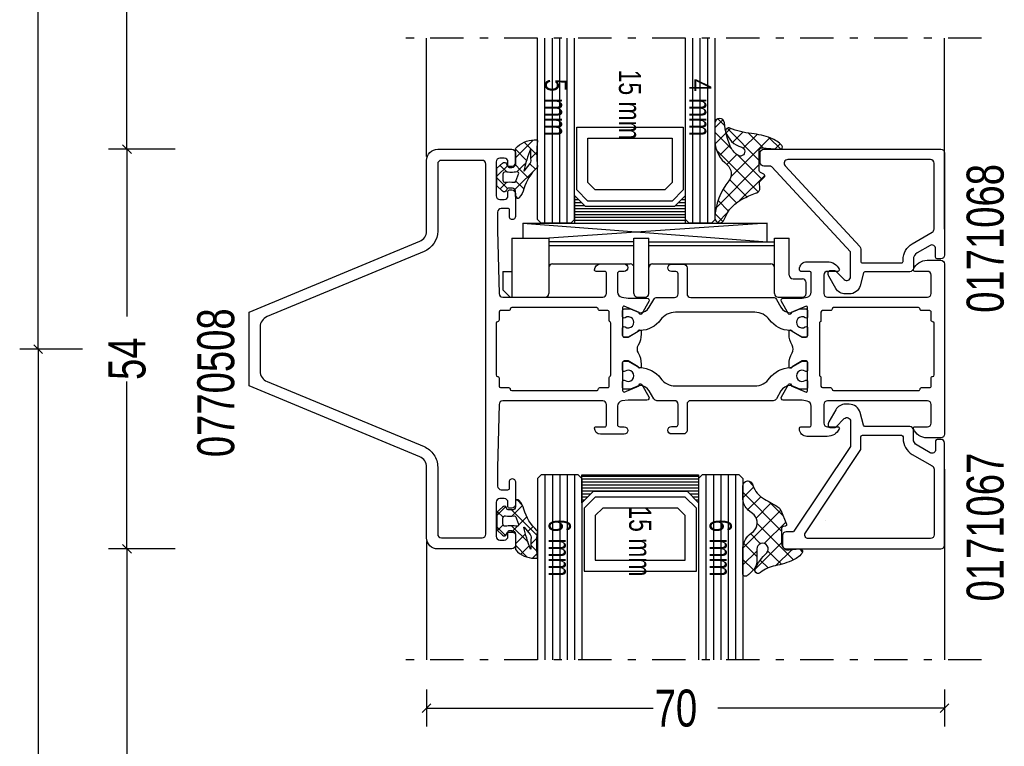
# Model space of a CAD drawing. Header units: millimetres. Extents: x 0 to 10560344, y -63228 to 177747.
# Tile 37 of 125: x 106126 to 106259, y -41083 to -40984. Entities that reach past the tile are written whole.
import ezdxf

# ---------------------------------------------------------------- set-up
doc = ezdxf.new("R2010")
doc.units = ezdxf.units.MM
doc.linetypes.add('OGLT0', pattern=[10, 4.5, -2.2, 1.1, -2.2])
doc.styles.add('ORGADATA', font='txt', dxfattribs={"oblique": 1})

msp = doc.modelspace()

# ---------------------------------------------------------------- linework, layer by layer
at = {"color": 3, "linetype": 'Continuous'}
for p, q in [((106128.53, -41028.97), (106128.53, -40919.04)), ((106140.53, -41001.97), (106140.53, -40925.04)), ((106141.12, -41002.56), (106139.94, -41001.38)), ((106141.12, -41002.56), (106139.94, -41001.38)), ((106147.03, -41001.97), (106138.03, -41001.97)), ((106147.03, -41001.97), (106138.03, -41001.97)), ((106140.53, -41001.97), (106140.53, -41024.59)), ((106129.12, -41029.56), (106127.94, -41028.38)), ((106129.12, -41029.56), (106127.94, -41028.38)), ((106134.53, -41028.97), (106126.03, -41028.97)), ((106134.53, -41028.97), (106126.03, -41028.97)), ((106128.53, -41028.97), (106128.53, -41107.21)), ((106140.53, -41055.97), (106140.53, -41033.35)), ((106234.94, -41052.14), (106234.93, -41052.13)), ((106147.03, -41055.97), (106138.03, -41055.97)), ((106147.03, -41055.97), (106138.03, -41055.97)), ((106141.12, -41056.56), (106139.94, -41055.38)), ((106141.12, -41056.56), (106139.94, -41055.38)), ((106140.53, -41055.97), (106140.53, -41093.71)), ((106181.03, -41074.97), (106181.03, -41079.97)), ((106251.03, -41074.97), (106251.03, -41079.97)), ((106180.44, -41078.06), (106181.62, -41076.88)), ((106181.03, -41077.47), (106211.65, -41077.47)), ((106251.03, -41077.47), (106220.41, -41077.47)), ((106250.44, -41078.06), (106251.62, -41076.88))]:
    msp.add_line(p, q, dxfattribs=at)
at = {"color": 0, "linetype": 'OGLT0'}
for p, q in [((106256.03, -40986.97), (106176.03, -40986.97)), ((106256.03, -41070.97), (106176.03, -41070.97))]:
    msp.add_line(p, q, dxfattribs=at)
at = {"color": 0, "linetype": 'Continuous'}
for p, q in [((106181.03, -41002.97), (106181.03, -40986.97)), ((106251.03, -41012.75), (106251.03, -40986.97)), ((106194.06, -41011.97), (106194.06, -41013.97)), ((106194.06, -41011.97), (106227.06, -41011.97)), ((106194.06, -41011.97), (106227.06, -41014.47)), ((106227.06, -41011.97), (106197.56, -41013.99)), ((106227.06, -41014.47), (106227.06, -41011.97)), ((106192.56, -41013.97), (106192.56, -41021.97)), ((106192.56, -41013.97), (106197.56, -41013.97)), ((106197.56, -41013.97), (106197.56, -41021.47)), ((106209.06, -41014.47), (106197.56, -41014.47)), ((106197.56, -41014.97), (106209.06, -41014.97)), ((106209.06, -41013.97), (106211.06, -41013.97)), ((106209.06, -41021.47), (106209.06, -41013.97)), ((106211.06, -41021.47), (106211.06, -41013.97)), ((106211.06, -41014.47), (106228.06, -41014.47)), ((106211.06, -41014.97), (106228.06, -41014.97)), ((106228.06, -41013.97), (106230.06, -41013.97)), ((106228.06, -41021.47), (106228.06, -41013.97)), ((106230.06, -41018.97), (106230.06, -41013.97)), ((106198.06, -41017.47), (106208.56, -41017.47)), ((106211.56, -41017.47), (106227.56, -41017.47)), ((106191.32, -41018.47), (106192.56, -41018.47)), ((106191.32, -41018.47), (106191.32, -41020.97)), ((106230.56, -41019.47), (106231.82, -41019.47)), ((106232.32, -41021.47), (106232.32, -41019.97)), ((106192.32, -41021.97), (106191.32, -41020.97)), ((106192.32, -41021.97), (106197.06, -41021.97)), ((106209.56, -41021.97), (106210.56, -41021.97)), ((106228.56, -41021.97), (106231.82, -41021.97)), ((106251.03, -41045.2), (106251.03, -41070.97)), ((106181.03, -41054.97), (106181.03, -41070.97))]:
    msp.add_line(p, q, dxfattribs=at)
at = {"color": 4, "linetype": 'Continuous'}
for p, q in [((106196.03, -41011.47), (106196.03, -40986.97)), ((106197.03, -41011.97), (106197.03, -40986.97)), ((106198.03, -41011.97), (106198.03, -40986.97)), ((106199.03, -41011.97), (106199.03, -40986.97)), ((106200.03, -41011.97), (106200.03, -40986.97)), ((106201.03, -41011.47), (106201.03, -40986.97)), ((106216.03, -41011.47), (106216.03, -40986.97)), ((106217.03, -41011.97), (106217.03, -40986.97)), ((106218.03, -41011.97), (106218.03, -40986.97)), ((106219.03, -41011.97), (106219.03, -40986.97)), ((106220.03, -41011.47), (106220.03, -40986.97)), ((106196.53, -41011.97), (106196.03, -41011.47)), ((106200.53, -41011.97), (106196.53, -41011.97)), ((106201.03, -41011.47), (106200.53, -41011.97)), ((106216.53, -41011.97), (106216.03, -41011.47)), ((106219.53, -41011.97), (106216.53, -41011.97)), ((106220.03, -41011.47), (106219.53, -41011.97)), ((106196.53, -41045.97), (106196.03, -41046.47)), ((106196.03, -41046.47), (106196.03, -41070.97)), ((106201.53, -41045.97), (106196.53, -41045.97)), ((106197.03, -41045.97), (106197.03, -41070.97)), ((106198.03, -41045.97), (106198.03, -41070.97)), ((106199.03, -41045.97), (106199.03, -41070.97)), ((106200.03, -41045.97), (106200.03, -41070.97)), ((106201.03, -41045.97), (106201.03, -41070.97)), ((106202.03, -41046.47), (106201.53, -41045.97)), ((106202.03, -41046.47), (106202.03, -41070.97)), ((106218.29, -41045.97), (106217.79, -41046.47)), ((106217.79, -41046.47), (106217.79, -41070.97)), ((106223.29, -41045.97), (106218.29, -41045.97)), ((106218.79, -41045.97), (106218.79, -41070.97)), ((106219.79, -41045.97), (106219.79, -41070.97)), ((106220.79, -41045.97), (106220.79, -41070.97)), ((106221.79, -41045.97), (106221.79, -41070.97)), ((106222.79, -41045.97), (106222.79, -41070.97)), ((106223.79, -41046.47), (106223.29, -41045.97)), ((106223.79, -41046.47), (106223.79, -41070.97))]:
    msp.add_line(p, q, dxfattribs=at)
at = {"color": 1, "linetype": 'Continuous'}
for p, q in [((106220.39, -40997.86), (106221.33, -40998.8)), ((106220, -40999.06), (106221.08, -40997.98)), ((106221.51, -40999.75), (106222.11, -40999.15)), ((106221.65, -40999.13), (106226, -41003.48)), ((106220, -40999.67), (106222.31, -41001.98)), ((106220.03, -41001.23), (106221.5, -40999.76)), ((106222.14, -41005.71), (106227.43, -41000.42)), ((106222.4, -41001.06), (106223.79, -40999.67)), ((106223.83, -41001.82), (106225.7, -40999.96)), ((106224.52, -40999.8), (106226.51, -41001.79)), ((106227.3, -41000.38), (106228.89, -41001.97)), ((106193.03, -41003.13), (106195.44, -41000.73)), ((106194.2, -41001.02), (106195.91, -41002.73)), ((106220.59, -41002.87), (106222.02, -41001.44)), ((106228.13, -41001.92), (106228.81, -41001.24)), ((106193.03, -41001.97), (106194.53, -41003.47)), ((106195.12, -41003.16), (106195.91, -41002.37)), ((106220.23, -41002.1), (106225.87, -41007.74)), ((106221.62, -41004.04), (106222.96, -41002.69)), ((106223.16, -41002.83), (106226.37, -41006.04)), ((106190.54, -41005.63), (106191.95, -41004.21)), ((106190.97, -41004.15), (106191.9, -41005.07)), ((106192.97, -41007.43), (106196.01, -41004.39)), ((106192.98, -41004.04), (106193.78, -41004.84)), ((106193.24, -41005.04), (106194.19, -41004.09)), ((106194.19, -41004.09), (106194.44, -41003.84)), ((106194.53, -41003.47), (106194.54, -41003.48)), ((106195, -41003.94), (106195.74, -41004.68)), ((106220.16, -41009.89), (106226, -41004.05)), ((106190.54, -41005.83), (106191.97, -41007.26)), ((106193.78, -41004.84), (106194.81, -41005.86)), ((106223.34, -41008.9), (106226.73, -41005.51)), ((106190.96, -41007.32), (106191.88, -41006.41)), ((106193.1, -41006.27), (106194.17, -41007.34)), ((106221.99, -41006.06), (106224.33, -41008.4)), ((106193.03, -41008.32), (106193.32, -41008.62)), ((106221.1, -41007.37), (106222.93, -41009.19)), ((106220.43, -41008.89), (106221.86, -41010.32)), ((106220.04, -41010.7), (106221.08, -41011.74)), ((106220.39, -41011.86), (106221.72, -41010.53)), ((106225.17, -41047.44), (106224.52, -41046.79)), ((106225.23, -41047.61), (106223.78, -41049.06)), ((106229.02, -41053.56), (106223.78, -41048.32)), ((106193.96, -41050.05), (106193.25, -41049.34)), ((106226.2, -41048.91), (106224.45, -41050.66)), ((106227.62, -41049.76), (106225.58, -41051.8)), ((106229.22, -41051.49), (106227.31, -41049.58)), ((106191.72, -41050.26), (106190.54, -41051.44)), ((106191.36, -41051.68), (106190.61, -41050.94)), ((106195.96, -41054.17), (106192.49, -41050.7)), ((106193.99, -41050.11), (106192.55, -41051.55)), ((106228.91, -41050.74), (106223.78, -41055.86)), ((106194.57, -41051.65), (106193.55, -41052.67)), ((106230.64, -41057.45), (106225.72, -41052.53)), ((106229.57, -41052.34), (106226.67, -41055.25)), ((106191.7, -41054.15), (106190.54, -41052.98)), ((106191.37, -41052.73), (106190.62, -41053.47)), ((106194.74, -41055.06), (106192.51, -41052.84)), ((106193.32, -41052.89), (106192.52, -41053.7)), ((106193.55, -41052.67), (106193.47, -41052.75)), ((106195.42, -41052.92), (106194.71, -41053.63)), ((106194.29, -41054.04), (106193.03, -41055.3)), ((106194.4, -41053.94), (106194.29, -41054.04)), ((106195.94, -41054.51), (106195.11, -41055.34)), ((106226.18, -41055.26), (106224.82, -41053.89)), ((106229.02, -41055.16), (106225.41, -41058.77)), ((106194.64, -41057.08), (106193.03, -41055.47)), ((106194.91, -41055.54), (106193.77, -41056.69)), ((106195.94, -41056.27), (106195.11, -41055.44)), ((106225.66, -41056.25), (106223.78, -41058.13)), ((106225.66, -41057.01), (106223.89, -41055.24)), ((106228.98, -41058.05), (106227.17, -41056.25)), ((106230.39, -41056.07), (106228.23, -41058.22)), ((106231.85, -41056.39), (106231.43, -41055.97)), ((106195.97, -41056.6), (106195.36, -41057.21)), ((106225.2, -41058.81), (106223.78, -41057.4)), ((106227.18, -41058.52), (106226.14, -41057.48)), ((106225.6, -41059.22), (106225.48, -41059.09))]:
    msp.add_line(p, q, dxfattribs=at)
at = {"color": 8, "linetype": 'Continuous'}
for p, q in [((106201.33, -41007.47), (106201.33, -40998.97)), ((106201.33, -40998.97), (106215.73, -40998.97)), ((106215.73, -40998.97), (106215.73, -41007.47)), ((106202.83, -41006.47), (106202.83, -41000.47)), ((106202.83, -41000.47), (106214.23, -41000.47)), ((106214.23, -41000.47), (106214.23, -41006.47)), ((106203.83, -41007.47), (106202.83, -41006.47)), ((106214.23, -41006.47), (106213.23, -41007.47)), ((106201.03, -41008.37), (106201.18, -41008.37)), ((106202.83, -41008.97), (106201.33, -41007.47)), ((106213.23, -41007.47), (106203.83, -41007.47)), ((106215.73, -41007.47), (106214.23, -41008.97)), ((106215.88, -41008.37), (106216.03, -41008.37)), ((106201.03, -41008.77), (106201.58, -41008.77)), ((106201.03, -41009.17), (106201.98, -41009.17)), ((106201.03, -41009.57), (106202.38, -41009.57)), ((106214.23, -41008.97), (106202.83, -41008.97)), ((106214.68, -41009.57), (106216.03, -41009.57)), ((106215.08, -41009.17), (106216.03, -41009.17)), ((106215.48, -41008.77), (106216.03, -41008.77)), ((106201.03, -41009.97), (106216.03, -41009.97)), ((106201.03, -41010.37), (106216.03, -41010.37)), ((106201.03, -41010.77), (106216.03, -41010.77)), ((106201.03, -41011.17), (106216.03, -41011.17)), ((106201.03, -41011.57), (106216.03, -41011.57)), ((106201.03, -41011.97), (106216.03, -41011.97)), ((106202.03, -41046.12), (106217.79, -41046.12)), ((106202.03, -41046.52), (106217.79, -41046.52)), ((106202.03, -41046.92), (106217.79, -41046.92)), ((106202.03, -41047.32), (106217.79, -41047.32)), ((106202.03, -41047.72), (106217.79, -41047.72)), ((106202.03, -41048.12), (106217.79, -41048.12)), ((106202.03, -41048.52), (106203.23, -41048.52)), ((106216.59, -41048.52), (106217.79, -41048.52)), ((106202.03, -41048.92), (106202.83, -41048.92)), ((106202.03, -41049.32), (106202.43, -41049.32)), ((106202.03, -41049.72), (106202.04, -41049.72)), ((106203.83, -41048.97), (106202.33, -41050.47)), ((106215.99, -41048.97), (106203.83, -41048.97)), ((106217.49, -41050.47), (106215.99, -41048.97)), ((106216.99, -41048.92), (106217.79, -41048.92)), ((106217.39, -41049.32), (106217.79, -41049.32)), ((106217.78, -41049.72), (106217.79, -41049.72)), ((106202.33, -41050.47), (106202.33, -41058.97)), ((106204.83, -41050.47), (106203.83, -41051.47)), ((106214.99, -41050.47), (106204.83, -41050.47)), ((106215.99, -41051.47), (106214.99, -41050.47)), ((106217.49, -41058.97), (106217.49, -41050.47)), ((106203.83, -41051.47), (106203.83, -41057.47)), ((106215.99, -41057.47), (106215.99, -41051.47)), ((106203.83, -41057.47), (106215.99, -41057.47)), ((106202.33, -41058.97), (106217.49, -41058.97))]:
    msp.add_line(p, q, dxfattribs=at)
at = {"color": 1, "linetype": 'Continuous'}
for points in [[(106220, -41000.91, 0.224832), (106221.68, -41004.08, -0.384011), (106221.89, -41006.22, 0.163726), (106220, -41011.27, 0.856135), (106221.25, -41011.46, -0.19802), (106223.96, -41008.57, -0.018651), (106225.69, -41007.84, 0.320723), (106226.09, -41007.23), (106226.02, -41006.51, -0.188887), (106226.1, -41006.29), (106226.67, -41005.75, 0.473192), (106226.62, -41005.36), (106226.16, -41005.11, -0.260426), (106226, -41004.85), (106226, -41002.08, -0.442514), (106226.35, -41001.78), (106228.79, -41001.98, 0.669686), (106229.05, -41001.48, 0.111495), (106227.58, -41000.48, 0.067774), (106224.95, -40999.85, -0.075052), (106222.03, -40999.12, 0.626595), (106221.45, -40999.58, 0.260664), (106223.62, -41001.7, -1.224065), (106223.02, -41002.74), (106222.99, -41002.72), (106223.03, -41002.74, -0.125175), (106222.06, -41001.54, -0.076027), (106221.29, -40998.41, 0.969295), (106220, -40998.45), (106220, -41000.91)], [(106192.05, -41004.24), (106192.63, -41004.24, 0.414215), (106193.03, -41003.84), (106193.03, -41001.97, -0.167058), (106193.07, -41001.84, -0.212219), (106195.58, -41000.72), (106195.92, -41000.72, -0.45045), (106196.02, -41000.84, 0.061), (106196.02, -41004.3, -0.246425), (106195.95, -41004.48, 0.142739), (106194.18, -41007.32, -0.10271), (106193.56, -41008.51, -0.704326), (106193.03, -41008.32), (106193.03, -41007.64, 0.414207), (106192.63, -41007.24), (106192.05, -41007.24, 0.339205), (106191.86, -41007.39), (106191.83, -41007.52, -0.605991), (106191.31, -41007.63), (106190.54, -41006.93), (106190.54, -41004.55), (106191.31, -41003.85, -0.605999), (106191.83, -41003.96), (106191.86, -41004.09, 0.339203), (106192.05, -41004.24)], [(106194.57, -41003.41, 0.023176), (106194.18, -41004.9), (106194.22, -41004.92), (106195.04, -41003.9, 0.18929), (106195.15, -41003.55, -0.026318), (106195.12, -41001.97, 0.837101), (106195.08, -41001.96, 0.023176), (106194.57, -41003.41)], [(106192.46, -41005.1, -0.03627), (106191.68, -41005.04, 0.457156), (106191.34, -41005.34), (106191.34, -41006.14, 0.469884), (106191.69, -41006.44, -0.094104), (106192.86, -41006.44, 0.389568), (106193.09, -41006.29, -0.02162), (106193.25, -41005.8, -0.02162), (106193.46, -41005.33, 0.600547), (106193.25, -41005.04, -0.03627), (106192.46, -41005.1)], [(106223.78, -41055.82, -0.21848), (106224.9, -41053.83), (106225.2, -41053.63, 0.418353), (106225.29, -41051.36), (106224.51, -41050.72, -0.192479), (106223.78, -41049.26), (106223.78, -41047.47, -0.907198), (106225.13, -41047.34, 0.197993), (106226.7, -41049.25, -0.024001), (106228.59, -41050.36, -0.143733), (106228.9, -41050.73), (106229.69, -41052.63, -0.384402), (106229.56, -41052.89), (106229.21, -41052.94, 0.359989), (106229.02, -41053.14), (106229.02, -41055.3, 0.45043), (106230.03, -41056.1), (106231.5, -41055.97, -0.583602), (106231.84, -41056.4, -0.160785), (106230.63, -41057.45, -0.064201), (106228.16, -41058.24, 0.135818), (106226.16, -41059.16, -0.788075), (106225.42, -41058.73, -0.106135), (106227.03, -41056.49, 1.443329), (106225.66, -41056), (106225.66, -41057.76, -0.196488), (106224.88, -41059.12, 0.027108), (106224.71, -41059.28, -0.045256), (106224.34, -41059.58, -0.648752), (106223.78, -41059.35), (106223.78, -41055.82)], [(106192.05, -41053.7), (106192.63, -41053.7, -0.414215), (106193.03, -41054.1), (106193.03, -41055.97, 0.167058), (106193.07, -41056.1, 0.212219), (106195.58, -41057.22), (106195.92, -41057.22, 0.45045), (106196.02, -41057.11, -0.061), (106196.02, -41053.64, 0.246425), (106195.95, -41053.46, -0.142739), (106194.18, -41050.62, 0.10271), (106193.56, -41049.43, 0.704326), (106193.03, -41049.62), (106193.03, -41050.3, -0.414207), (106192.63, -41050.7), (106192.05, -41050.7, -0.339205), (106191.86, -41050.55), (106191.83, -41050.42, 0.605991), (106191.31, -41050.31), (106190.54, -41051.01), (106190.54, -41053.39), (106191.31, -41054.09, 0.605999), (106191.83, -41053.98), (106191.86, -41053.85, -0.339203), (106192.05, -41053.7)], [(106192.46, -41052.84, 0.03627), (106191.68, -41052.9, -0.457156), (106191.34, -41052.6), (106191.34, -41051.8, -0.469884), (106191.69, -41051.51, 0.094104), (106192.86, -41051.5, -0.389568), (106193.09, -41051.65, 0.02162), (106193.25, -41052.14, 0.02162), (106193.46, -41052.61, -0.600547), (106193.25, -41052.9, 0.03627), (106192.46, -41052.84)], [(106194.57, -41054.53, -0.023176), (106194.18, -41053.04), (106194.22, -41053.02), (106195.04, -41054.04, -0.18929), (106195.15, -41054.39, 0.026318), (106195.12, -41055.97, -0.837101), (106195.08, -41055.98, -0.023176), (106194.57, -41054.53)]]:
    msp.add_lwpolyline(points, format="xyb", close=True, dxfattribs=at)
at = {"color": 0, "linetype": 'Continuous'}
for points in [[(106180.1, -41043.53), (106157.03, -41033.94), (106157.03, -41024), (106180.1, -41014.41, 0.303405), (106181.03, -41013.03), (106181.03, -41003.47, -0.414214), (106182.53, -41001.97), (106192.53, -41001.97, -0.414214), (106193.03, -41002.47), (106193.03, -41003.97, -0.414214), (106192.53, -41004.47), (106192.23, -41004.47, -0.414251), (106192.03, -41004.27), (106192.03, -41003.67, 0.414214), (106191.53, -41003.17), (106190.93, -41003.17, 0.414214), (106190.43, -41003.67), (106190.43, -41008.27, 0.198913), (106190.58, -41008.62, 0.198913), (106190.93, -41008.77), (106191.53, -41008.77, 0.414214), (106192.03, -41008.27), (106192.03, -41007.67, -0.414283), (106192.23, -41007.47), (106192.53, -41007.47, -0.414214), (106193.03, -41007.97), (106193.03, -41011.07, -1.001088), (106192.23, -41011.07), (106192.23, -41010.17, 0.414283), (106192.03, -41009.97), (106191.13, -41009.97, 0.414214), (106190.63, -41010.47), (106190.63, -41012.97), (106190.82, -41021.48, 0.408156), (106191.32, -41021.97), (106204.83, -41021.97, 0.414214), (106205.33, -41021.47), (106205.33, -41018.67, 0.414283), (106205.13, -41018.47), (106203.93, -41018.47, -0.414251), (106203.73, -41018.27, -0.414204), (106204.53, -41017.47), (106207.73, -41017.47, -1), (106207.73, -41018.47), (106207.13, -41018.47, 0.414188), (106206.83, -41018.77), (106206.83, -41021.26, 0.373038), (106207.43, -41021.96), (106208.27, -41022.08), (106210.82, -41022.08, -0.577391), (106211.08, -41022.53), (106210.12, -41024.19, -0.937541), (106209.76, -41024.01), (106207.73, -41023.17, 0.414251), (106207.53, -41023.37), (106207.53, -41027.17, 0.414251), (106207.73, -41027.37), (106208.27, -41027.37), (106209.63, -41026.57, -0.999939), (106210.03, -41026.57), (106210.03, -41026.94, -0.133918), (106209.61, -41028.46, 0.27272), (106209.61, -41029.48, -0.133918), (106210.03, -41031), (106210.03, -41031.37, -0.999939), (106209.63, -41031.37), (106208.27, -41030.57), (106207.73, -41030.57, 0.414251), (106207.53, -41030.77), (106207.53, -41034.57, 0.414251), (106207.73, -41034.77), (106209.76, -41033.93, -0.93754), (106210.12, -41033.75), (106211.08, -41035.41, -0.577587), (106210.82, -41035.86), (106208.27, -41035.86), (106207.43, -41035.98, 0.372662), (106206.83, -41036.68), (106206.83, -41039.17, 0.414178), (106207.13, -41039.47), (106207.73, -41039.47, -1), (106207.73, -41040.47), (106204.53, -41040.47, -0.4142), (106203.73, -41039.67, -0.414267), (106203.93, -41039.47), (106205.13, -41039.47, 0.414267), (106205.33, -41039.27), (106205.33, -41036.47, 0.414214), (106204.83, -41035.97), (106191.32, -41035.97, 0.40772), (106190.82, -41036.46), (106190.63, -41044.97), (106190.63, -41047.47, 0.414214), (106191.13, -41047.97), (106192.03, -41047.97, 0.414267), (106192.23, -41047.77), (106192.23, -41046.87, -1.001088), (106193.03, -41046.87), (106193.03, -41049.97, -0.414214), (106192.53, -41050.47), (106192.23, -41050.47, -0.414267), (106192.03, -41050.27), (106192.03, -41049.67, 0.414214), (106191.53, -41049.17), (106190.93, -41049.17, 0.414214), (106190.43, -41049.67), (106190.43, -41054.27, 0.414214), (106190.93, -41054.77), (106191.53, -41054.77, 0.414214), (106192.03, -41054.27), (106192.03, -41053.67, -0.414267), (106192.23, -41053.47), (106192.53, -41053.47, -0.414214), (106193.03, -41053.97), (106193.03, -41055.47, -0.414214), (106192.53, -41055.97), (106182.53, -41055.97, -0.414214), (106181.03, -41054.47), (106181.03, -41044.91, 0.303342), (106180.1, -41043.53)], [(106226.13, -41003.77), (106226.13, -41002.47, -0.414214), (106226.63, -41001.97), (106250.53, -41001.97, -0.414214), (106251.03, -41002.47), (106251.03, -41016.27, -0.414214), (106250.53, -41016.77), (106250.03, -41016.77, -0.414137), (106249.83, -41016.57), (106249.83, -41015.4, 0.577351), (106249.08, -41014.97), (106247.33, -41015.98, 0.267948), (106246.83, -41016.85), (106246.83, -41018.02, -0.414214), (106246.33, -41018.52), (106240.28, -41018.52, 0.339397), (106240.09, -41018.67), (106239.62, -41020.41, -0.339459), (106238.17, -41021.52), (106237.64, -41021.52, -0.267944), (106236.34, -41020.77), (106235.4, -41019.14, -0.131648), (106235.33, -41018.89), (106235.33, -41018.57, -0.414137), (106235.53, -41018.37), (106236.19, -41018.37, -0.198987), (106236.33, -41018.43), (106237.48, -41019.57, 0.668201), (106238.33, -41019.22), (106238.33, -41015.82), (106227.69, -41004.33, 0.208932), (106227.55, -41004.27), (106226.63, -41004.27, -0.414214), (106226.13, -41003.77)], [(106182.02, -41043.25, -0.148391), (106182.53, -41044.91), (106182.53, -41053.97, 0.414214), (106183.03, -41054.47), (106188.53, -41054.47, 0.414214), (106189.03, -41053.97), (106189.03, -41003.97, 0.414214), (106188.53, -41003.47), (106183.03, -41003.47, 0.414214), (106182.53, -41003.97), (106182.53, -41013.03, -0.303465), (106180.68, -41015.8), (106159.46, -41024.59, 0.303441), (106158.53, -41025.97), (106158.53, -41031.97, 0.303442), (106159.46, -41033.35), (106180.68, -41042.14, -0.148391), (106182.02, -41043.25)], [(106249.13, -41003.37), (106229.85, -41003.37, 0.654395), (106229.49, -41004.21), (106239.6, -41015.13, -0.188944), (106239.73, -41015.47), (106239.73, -41017.12, 0.414263), (106239.93, -41017.32), (106245.23, -41017.32, 0.414263), (106245.43, -41017.12), (106245.43, -41016.91, -0.267949), (106246.68, -41014.74), (106249.38, -41013.18, 0.267949), (106249.63, -41012.75), (106249.63, -41003.87, 0.414214), (106249.13, -41003.37)], [(106248.73, -41035.97), (106235.23, -41035.97, 0.414214), (106234.73, -41036.47), (106234.73, -41038.97, 0.41422), (106235.23, -41039.47), (106236.63, -41039.47, -0.554014), (106236.81, -41039.76, -0.287016), (106235.19, -41040.77), (106232.43, -41040.77, -0.414214), (106231.43, -41039.77), (106231.43, -41039.67, -0.414141), (106231.63, -41039.47), (106232.83, -41039.47, 0.414141), (106233.03, -41039.27), (106233.03, -41036.68, 0.357794), (106232.47, -41036), (106231.79, -41035.86), (106229.24, -41035.86, -0.577362), (106228.98, -41035.41), (106229.94, -41033.75, -0.936518), (106230.3, -41033.93), (106232.33, -41034.77, 0.414125), (106232.53, -41034.57), (106232.53, -41030.77, 0.414125), (106232.33, -41030.57), (106231.79, -41030.57), (106230.43, -41031.37, -1.000244), (106230.03, -41031.37), (106230.03, -41031, -0.133921), (106230.44, -41029.48, 0.27272), (106230.44, -41028.46, -0.133921), (106230.03, -41026.94), (106230.03, -41026.57, -1.000244), (106230.43, -41026.57), (106231.79, -41027.37), (106232.33, -41027.37, 0.414125), (106232.53, -41027.17), (106232.53, -41023.37, 0.414125), (106232.33, -41023.17), (106230.3, -41024.01, -0.936518), (106229.94, -41024.19), (106228.98, -41022.53, -0.577391), (106229.24, -41022.08), (106231.79, -41022.08), (106232.47, -41021.94, 0.357804), (106233.03, -41021.26), (106233.03, -41018.67, 0.414157), (106232.83, -41018.47), (106231.63, -41018.47, -0.414125), (106231.43, -41018.27), (106231.43, -41018.17, -0.414214), (106232.43, -41017.17), (106235.19, -41017.17, -0.287015), (106236.81, -41018.18, -0.554014), (106236.63, -41018.47), (106235.23, -41018.47, 0.414214), (106234.73, -41018.97), (106234.73, -41021.47, 0.414214), (106235.23, -41021.97), (106248.73, -41021.97, 0.414214), (106249.23, -41021.47), (106249.23, -41018.97, 0.414214), (106248.73, -41018.47), (106247.03, -41018.47, -0.536582), (106246.85, -41018.19, -0.301518), (106248.69, -41016.97), (106250.53, -41016.97, -0.414214), (106251.03, -41017.47), (106251.03, -41040.47, -0.414214), (106250.53, -41040.97), (106248.69, -41040.97, -0.301517), (106246.85, -41039.75, -0.536602), (106247.03, -41039.47), (106248.73, -41039.47, 0.41422), (106249.23, -41038.97), (106249.23, -41036.47, 0.414214), (106248.73, -41035.97)], [(106190.77, -41025.21, -0.198929), (106190.63, -41025.27, 0.414125), (106190.43, -41025.47), (106190.43, -41032.47, 0.414157), (106190.63, -41032.67, -0.414251), (106190.83, -41032.87), (106190.83, -41033.97, 0.414157), (106191.03, -41034.17), (106192.13, -41034.17, -0.414251), (106192.33, -41034.37, 0.414157), (106192.53, -41034.57), (106204.03, -41034.57, 0.414283), (106204.23, -41034.37, -0.414251), (106204.43, -41034.17), (106205.53, -41034.17, 0.414283), (106205.73, -41033.97), (106205.73, -41032.82, -0.267951), (106205.83, -41032.64, 0.267986), (106205.93, -41032.47), (106205.93, -41025.47, 0.267951), (106205.83, -41025.3, -0.267951), (106205.73, -41025.12), (106205.73, -41023.97, 0.414251), (106205.53, -41023.77), (106204.43, -41023.77, -0.414251), (106204.23, -41023.57, 0.414275), (106204.03, -41023.37), (106192.53, -41023.37, 0.414157), (106192.33, -41023.57, -0.414251), (106192.13, -41023.77), (106191.03, -41023.77, 0.414125), (106190.83, -41023.97), (106190.83, -41025.07, -0.198929), (106190.77, -41025.21)], [(106236.03, -41034.57), (106247.53, -41034.57, 0.414283), (106247.73, -41034.37, -0.414251), (106247.93, -41034.17), (106249.03, -41034.17, 0.414283), (106249.23, -41033.97), (106249.23, -41032.87, -0.414251), (106249.43, -41032.67, 0.414157), (106249.63, -41032.47), (106249.63, -41025.47, 0.414125), (106249.43, -41025.27, -0.414251), (106249.23, -41025.07), (106249.23, -41023.97, 0.414251), (106249.03, -41023.77), (106247.93, -41023.77, -0.414251), (106247.73, -41023.57, 0.414283), (106247.53, -41023.37), (106236.03, -41023.37, 0.414157), (106235.83, -41023.57, -0.414251), (106235.63, -41023.77), (106234.53, -41023.77, 0.414125), (106234.33, -41023.97), (106234.33, -41025.12, -0.267951), (106234.23, -41025.3, 0.267951), (106234.13, -41025.47), (106234.13, -41032.47, 0.267986), (106234.23, -41032.64, -0.267951), (106234.33, -41032.82), (106234.33, -41033.97, 0.414157), (106234.53, -41034.17), (106235.63, -41034.17, -0.414251), (106235.83, -41034.37, 0.414157), (106236.03, -41034.57)], [(106229.13, -41054.17), (106229.13, -41055.47, 0.414214), (106229.63, -41055.97), (106250.53, -41055.97, 0.414214), (106251.03, -41055.47), (106251.03, -41041.67, 0.414214), (106250.53, -41041.17), (106250.03, -41041.17, 0.414137), (106249.83, -41041.37), (106249.83, -41042.54, -0.577351), (106249.08, -41042.97), (106247.33, -41041.96, -0.267948), (106246.83, -41041.09), (106246.83, -41039.92, 0.414214), (106246.33, -41039.42), (106240.28, -41039.42, -0.339532), (106240.09, -41039.27), (106239.62, -41037.53, 0.339459), (106238.17, -41036.42), (106237.64, -41036.42, 0.267944), (106236.34, -41037.17), (106235.4, -41038.8, 0.131648), (106235.33, -41039.05), (106235.33, -41039.37, 0.414137), (106235.53, -41039.57), (106236.19, -41039.57, 0.198987), (106236.33, -41039.51), (106237.48, -41038.37, -0.668201), (106238.33, -41038.72), (106238.33, -41042.12), (106230.69, -41053.58, -0.250763), (106230.53, -41053.67), (106229.63, -41053.67, 0.414214), (106229.13, -41054.17)], [(106249.13, -41054.57), (106232.65, -41054.57, -0.598917), (106232.23, -41053.79), (106239.65, -41042.67, 0.148005), (106239.73, -41042.39), (106239.73, -41040.82, -0.414137), (106239.93, -41040.62), (106245.23, -41040.62, -0.414137), (106245.43, -41040.82), (106245.43, -41041.04, 0.267949), (106246.68, -41043.2), (106249.38, -41044.76, -0.267949), (106249.63, -41045.19), (106249.63, -41054.07, -0.414214), (106249.13, -41054.57)]]:
    msp.add_lwpolyline(points, format="xyb", close=True, dxfattribs=at)
at = {"color": 8, "linetype": 'Continuous'}
for points in [[(106216.03, -41011.97), (106216.03, -41008.22), (106214.53, -41009.72), (106202.53, -41009.72), (106201.03, -41008.22), (106201.03, -41011.97), (106216.03, -41011.97)], [(106217.79, -41045.97), (106217.79, -41049.72), (106216.29, -41048.22), (106203.53, -41048.22), (106202.03, -41049.72), (106202.03, -41045.97), (106217.79, -41045.97)]]:
    msp.add_lwpolyline(points, close=True, dxfattribs=at)
at = {"color": 4, "linetype": 'Continuous'}
for points in [[(106225.38, -41024), (106214.67, -41024, 0.23935), (106212.66, -41025.03, -0.234274), (106209.9, -41026.46, 0.126713), (106209.75, -41026.5), (106208.28, -41027.35), (106207.73, -41027.35, -0.414283), (106207.53, -41027.15), (106207.53, -41026.13, -0.609255), (106207.85, -41025.97, 1.936483), (106207.85, -41024.74, -0.609231), (106207.53, -41024.58), (106207.53, -41023.75, -0.414251), (106207.73, -41023.55), (106208.6, -41023.55), (106209.77, -41024.04, 0.110402), (106209.9, -41024.06, 0.255368), (106211.13, -41023.31), (106211.74, -41022.25, -0.267906), (106212.17, -41022), (106214.53, -41022, 0.414214), (106215.03, -41021.5), (106215.03, -41018.8, 0.414188), (106214.73, -41018.5), (106214.13, -41018.5, -1), (106214.13, -41017.5), (106215.73, -41017.5, -0.414214), (106216.23, -41018), (106216.23, -41021.5, 0.414214), (106216.73, -41022), (106227.89, -41022, -0.267963), (106228.32, -41022.25), (106228.93, -41023.31, 0.255368), (106230.16, -41024.06, 0.110402), (106230.29, -41024.04), (106231.46, -41023.55), (106232.33, -41023.55, -0.414125), (106232.53, -41023.75), (106232.53, -41024.58, -0.609045), (106232.21, -41024.74, 1.936483), (106232.21, -41025.97, -0.609069), (106232.53, -41026.13), (106232.53, -41027.15, -0.414157), (106232.33, -41027.35), (106231.78, -41027.35), (106230.31, -41026.5, 0.126713), (106230.16, -41026.46, -0.234274), (106227.4, -41025.03, 0.23935), (106225.38, -41024)], [(106227.89, -41035.94), (106216.73, -41035.94, 0.414214), (106216.23, -41036.44), (106216.23, -41039.94, -0.414214), (106215.73, -41040.44), (106214.13, -41040.44, -1), (106214.13, -41039.44), (106214.73, -41039.44, 0.414178), (106215.03, -41039.14), (106215.03, -41036.44, 0.414214), (106214.53, -41035.94), (106212.17, -41035.94, -0.267906), (106211.74, -41035.69), (106211.13, -41034.63, 0.255368), (106209.9, -41033.88, 0.110402), (106209.77, -41033.9), (106208.6, -41034.39), (106207.73, -41034.39, -0.414283), (106207.53, -41034.19), (106207.53, -41033.36, -0.609231), (106207.85, -41033.2, 1.936483), (106207.85, -41031.97, -0.609255), (106207.53, -41031.81), (106207.53, -41030.79, -0.414283), (106207.73, -41030.59), (106208.28, -41030.59), (106209.75, -41031.44, 0.126713), (106209.9, -41031.48, -0.234274), (106212.66, -41032.91, 0.239349), (106214.67, -41033.94), (106225.38, -41033.94, 0.239349), (106227.4, -41032.91, -0.234274), (106230.16, -41031.48, 0.126713), (106230.31, -41031.44), (106231.78, -41030.59), (106232.33, -41030.59, -0.414157), (106232.53, -41030.79), (106232.53, -41031.81, -0.609069), (106232.21, -41031.97, 1.936483), (106232.21, -41033.2, -0.609045), (106232.53, -41033.36), (106232.53, -41034.19, -0.414157), (106232.33, -41034.39), (106231.46, -41034.39), (106230.29, -41033.9, 0.110402), (106230.16, -41033.88, 0.255368), (106228.93, -41034.63), (106228.32, -41035.69, -0.267963), (106227.89, -41035.94)]]:
    msp.add_lwpolyline(points, format="xyb", close=True, dxfattribs=at)
at = {"color": 0, "linetype": 'Continuous'}
for centre, start, end in [((106198.06, -41017.97), 90, 180), ((106208.56, -41017.97), 0, 90), ((106211.56, -41017.97), 90, 180), ((106227.56, -41017.97), 0, 90), ((106230.56, -41018.97), 180, 270), ((106231.82, -41019.97), 0, 90), ((106197.06, -41021.47), 270, 0), ((106209.56, -41021.47), 180, 270), ((106210.56, -41021.47), 270, 0), ((106228.56, -41021.47), 180, 270), ((106231.82, -41021.47), 270, 0)]:
    msp.add_arc(centre, 0.5, start, end, dxfattribs=at)

# ---------------------------------------------------------------- texts
at = {"color": 8, "style": 'ORGADATA', "width": 0.772222}
for s, p in [('5 mm', (106197.03, -40992.47)), ('15 mm', (106207.03, -40991.22)), ('4 mm', (106216.53, -40992.47)), ('15 mm', (106208.41, -41050.22)), ('6 mm', (106197.53, -41051.97)), ('6 mm', (106219.29, -41051.97))]:
    msp.add_text(s, height=3, rotation=270, dxfattribs=at).set_placement(p)
at = {"color": 0, "style": 'ORGADATA', "width": 0.772222}
for s, p in [('0171068', (106259.03, -41024.07)), ('0770508', (106155.03, -41043.57)), ('0171067', (106259.03, -41063.07))]:
    msp.add_text(s, height=5, rotation=90, dxfattribs=at).set_placement(p)
at = {"color": 3, "style": 'ORGADATA', "width": 0.772222}
msp.add_text('54', height=5, rotation=90, dxfattribs=at).set_placement((106143.03, -41033.14))
msp.add_text('70', height=5, dxfattribs=at).set_placement((106211.86, -41079.97))

doc.saveas('drawing.dxf')
